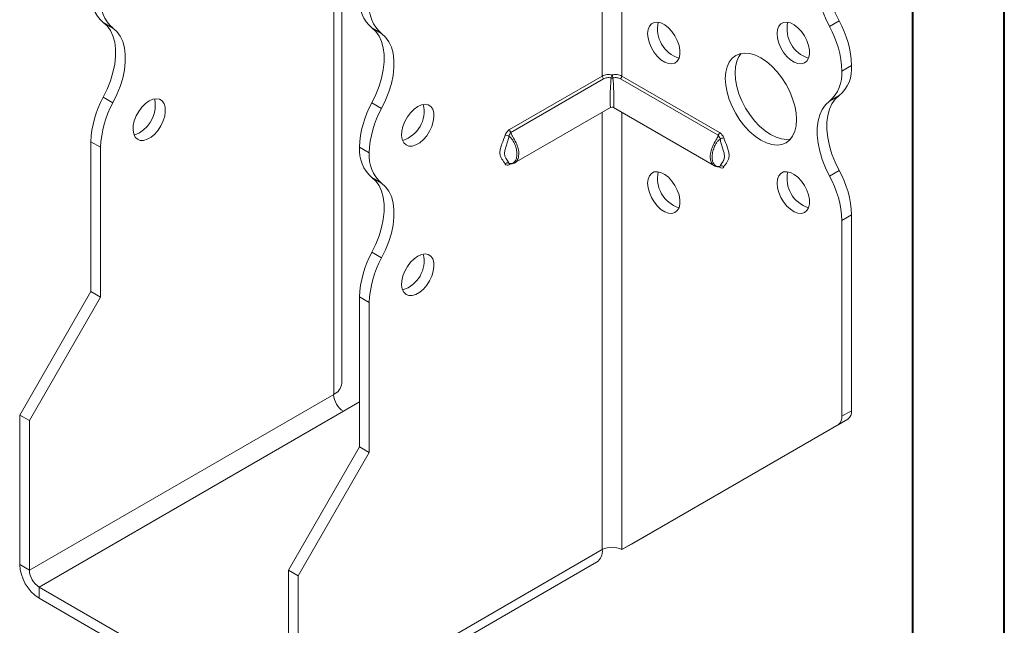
# Model space of a CAD drawing. Header units: millimetres. Extents: x 0 to 210, y 0 to 297.
# Tile 3 of 8: x 156 to 210, y 51 to 84. Entities that reach past the tile are written whole.
import ezdxf

# ---------------------------------------------------------------- set-up
doc = ezdxf.new("R2010")
doc.units = ezdxf.units.MM

msp = doc.modelspace()

# ---------------------------------------------------------------- linework, layer by layer
at = {"color": 7, "linetype": 'Continuous', "lineweight": 40}
for p, q in [((210.079, 0.215), (210.079, 297.215)), ((205.079, 5.215), (205.079, 292.215))]:
    msp.add_line(p, q, dxfattribs=at)
at = {"color": 7, "linetype": 'Continuous', "lineweight": 15}
for p, q in [((173.891, 64.405), (173.891, 88.187)), ((173.452, 63.793), (173.452, 87.574)), ((188.124, 87.367), (188.124, 81.179)), ((189.185, 81.179), (189.185, 87.367)), ((161.399, 83.801), (160.868, 84.107)), ((200.53, 83.884), (201.061, 84.19)), ((176.071, 83.496), (175.541, 83.803)), ((201.736, 81.759), (201.206, 81.453)), ((201.206, 81.452), (201.736, 81.758)), ((201.736, 81.759), (201.736, 81.758)), ((201.206, 81.453), (201.206, 81.452)), ((183.063, 78.257), (188.124, 81.179)), ((188.192, 81.026), (183.13, 78.104)), ((194.451, 77.946), (189.117, 81.026)), ((189.185, 81.179), (194.518, 78.1)), ((160.868, 80.024), (161.399, 79.718)), ((175.541, 79.72), (176.071, 79.413)), ((201.061, 80.108), (200.53, 79.801)), ((183.332, 76.435), (188.579, 79.464)), ((188.124, 79.202), (188.124, 55.322)), ((188.729, 79.464), (194.249, 76.278)), ((189.185, 55.322), (189.185, 79.202)), ((160.724, 77.288), (160.193, 77.594)), ((160.193, 69.407), (160.193, 77.594)), ((160.724, 69.101), (160.724, 77.288)), ((175.396, 76.982), (174.866, 77.288)), ((174.866, 77.288), (175.396, 76.982)), ((174.866, 77.288), (174.866, 77.288)), ((175.396, 76.982), (175.396, 76.982)), ((183.043, 76.399), (183.023, 76.421)), ((183.11, 76.38), (183.063, 76.353)), ((194.518, 76.195), (194.469, 76.224)), ((200.53, 75.718), (201.061, 76.024)), ((176.071, 75.331), (175.541, 75.637)), ((201.736, 73.594), (201.206, 73.288)), ((201.206, 73.288), (201.206, 62.602)), ((201.736, 73.594), (201.736, 62.908)), ((175.541, 71.554), (176.071, 71.248)), ((156.304, 62.671), (160.193, 69.407)), ((160.724, 69.101), (160.193, 69.407)), ((156.835, 62.365), (160.724, 69.101)), ((175.396, 68.817), (174.866, 69.124)), ((174.866, 60.937), (174.866, 69.124)), ((175.396, 60.631), (175.396, 68.817)), ((173.452, 63.793), (156.835, 54.2)), ((173.982, 62.874), (174.866, 63.384)), ((156.304, 62.671), (156.835, 62.365)), ((156.304, 54.506), (156.304, 62.671)), ((157.365, 53.281), (173.982, 62.874)), ((189.715, 55.628), (201.529, 62.451)), ((201.529, 62.451), (200.998, 62.144)), ((201.206, 62.602), (201.736, 62.908)), ((156.835, 54.2), (156.835, 62.365)), ((189.185, 55.322), (200.998, 62.144)), ((170.977, 54.201), (174.866, 60.937)), ((174.866, 60.937), (175.396, 60.631)), ((171.507, 53.895), (175.396, 60.631)), ((189.185, 55.322), (189.715, 55.628)), ((171.507, 45.73), (188.124, 55.322)), ((188.124, 55.322), (188.124, 55.322)), ((156.304, 54.506), (156.835, 54.2)), ((171.196, 45.043), (187.813, 54.636)), ((170.977, 54.201), (171.507, 53.895)), ((170.977, 46.036), (170.977, 54.201)), ((171.507, 45.73), (171.507, 53.895)), ((170.446, 45.729), (157.365, 53.281)), ((157.365, 53.281), (157.365, 52.669)), ((170.446, 45.117), (157.365, 52.669))]:
    msp.add_line(p, q, dxfattribs=at)
at = {"color": 7, "linetype": 'Continuous', "lineweight": 15, "flags": 128}
for points in [[(201.061, 88.273), (200.844, 88.078), (200.666, 87.831), (200.53, 87.535), (200.438, 87.196), (200.391, 86.821), (200.391, 86.415), (200.438, 85.986), (200.53, 85.541), (200.666, 85.088), (200.844, 84.635), (201.061, 84.19)], [(200.53, 83.884), (200.314, 84.329), (200.136, 84.782), (199.999, 85.234), (199.907, 85.679), (199.861, 86.109), (199.861, 86.515), (199.907, 86.89), (199.999, 87.229), (200.136, 87.524), (200.314, 87.772), (200.53, 87.967)], [(160.868, 84.107), (161.085, 83.912), (161.263, 83.665), (161.399, 83.369), (161.492, 83.031), (161.538, 82.655), (161.538, 82.249), (161.492, 81.82), (161.399, 81.375), (161.263, 80.922), (161.085, 80.469), (160.868, 80.024)], [(190.599, 83.493), (190.623, 83.715), (190.693, 83.897), (190.806, 84.03), (190.955, 84.106), (191.133, 84.122), (191.329, 84.077), (191.534, 83.972), (191.736, 83.814), (191.925, 83.612), (192.089, 83.375), (192.221, 83.117), (192.313, 82.852), (192.361, 82.595), (192.361, 82.358), (192.313, 82.154), (192.221, 81.996), (192.089, 81.89), (191.925, 81.844), (191.736, 81.859), (191.534, 81.934), (191.329, 82.066), (191.133, 82.248), (190.955, 82.469), (190.806, 82.718), (190.693, 82.981), (190.623, 83.244), (190.599, 83.493)], [(197.67, 83.494), (197.694, 83.715), (197.764, 83.898), (197.877, 84.03), (198.026, 84.107), (198.204, 84.123), (198.4, 84.077), (198.605, 83.973), (198.807, 83.815), (198.996, 83.612), (199.16, 83.376), (199.292, 83.118), (199.384, 82.853), (199.432, 82.595), (199.432, 82.358), (199.384, 82.155), (199.292, 81.996), (199.16, 81.891), (198.996, 81.844), (198.807, 81.859), (198.605, 81.935), (198.4, 82.067), (198.204, 82.248), (198.026, 82.469), (197.877, 82.718), (197.764, 82.981), (197.694, 83.245), (197.67, 83.494)], [(161.399, 79.718), (161.615, 80.163), (161.793, 80.616), (161.93, 81.069), (162.022, 81.514), (162.068, 81.943), (162.068, 82.349), (162.022, 82.725), (161.93, 83.063), (161.793, 83.359), (161.615, 83.606), (161.399, 83.801)], [(175.541, 79.72), (175.758, 80.164), (175.936, 80.617), (176.072, 81.07), (176.164, 81.515), (176.211, 81.945), (176.211, 82.351), (176.164, 82.726), (176.072, 83.065), (175.935, 83.36), (175.757, 83.608), (175.541, 83.803)], [(176.071, 79.413), (176.288, 79.858), (176.466, 80.311), (176.602, 80.764), (176.694, 81.209), (176.741, 81.638), (176.741, 82.044), (176.694, 82.42), (176.602, 82.759), (176.466, 83.054), (176.288, 83.302), (176.071, 83.496)], [(194.842, 81.044), (194.865, 81.381), (194.937, 81.683), (195.053, 81.941), (195.213, 82.149), (195.411, 82.303), (195.643, 82.398), (195.903, 82.432), (196.185, 82.404), (196.482, 82.315), (196.786, 82.167), (197.09, 81.964), (197.387, 81.71), (197.669, 81.412), (197.929, 81.078), (198.161, 80.715), (198.359, 80.333), (198.519, 79.941), (198.635, 79.548), (198.707, 79.164), (198.731, 78.799), (198.707, 78.461), (198.635, 78.16), (198.519, 77.902), (198.359, 77.693), (198.161, 77.54), (197.929, 77.445), (197.669, 77.411), (197.387, 77.439), (197.09, 77.528), (196.786, 77.676), (196.482, 77.879), (196.185, 78.133), (195.903, 78.43), (195.643, 78.764), (195.411, 79.127), (195.213, 79.51), (195.053, 79.902), (194.937, 80.295), (194.865, 80.679), (194.842, 81.044)], [(195.702, 82.411), (195.584, 82.247), (195.467, 81.989), (195.396, 81.687), (195.372, 81.35), (195.396, 80.985), (195.467, 80.601), (195.584, 80.208), (195.743, 79.816), (195.941, 79.433), (196.173, 79.071), (196.434, 78.736), (196.716, 78.439), (197.012, 78.185), (197.316, 77.982), (197.621, 77.834), (197.917, 77.745), (198.199, 77.717), (198.4, 77.737)], [(163.375, 79.818), (163.171, 79.673), (162.979, 79.481), (162.807, 79.251), (162.666, 78.998), (162.564, 78.733), (162.505, 78.472), (162.493, 78.229), (162.529, 78.016), (162.61, 77.845), (162.732, 77.726), (162.89, 77.664), (163.073, 77.664), (163.273, 77.724), (163.478, 77.843), (163.678, 78.013), (163.861, 78.225), (164.018, 78.468), (164.141, 78.729), (164.222, 78.994), (164.258, 79.247), (164.246, 79.477), (164.187, 79.67), (164.084, 79.816), (163.943, 79.907), (163.772, 79.939), (163.579, 79.908), (163.375, 79.818)], [(178.048, 79.513), (177.844, 79.368), (177.651, 79.176), (177.48, 78.946), (177.339, 78.693), (177.236, 78.428), (177.177, 78.167), (177.165, 77.924), (177.201, 77.711), (177.282, 77.54), (177.405, 77.421), (177.562, 77.359), (177.745, 77.359), (177.945, 77.42), (178.15, 77.538), (178.35, 77.708), (178.533, 77.92), (178.691, 78.163), (178.813, 78.424), (178.895, 78.689), (178.93, 78.943), (178.918, 79.172), (178.859, 79.365), (178.757, 79.511), (178.616, 79.602), (178.444, 79.634), (178.252, 79.603), (178.048, 79.513)], [(200.53, 75.718), (200.314, 76.163), (200.136, 76.616), (200, 77.069), (199.907, 77.514), (199.861, 77.943), (199.861, 78.349), (199.907, 78.725), (200, 79.064), (200.136, 79.359), (200.314, 79.607), (200.53, 79.801)], [(201.061, 80.108), (200.844, 79.913), (200.666, 79.665), (200.53, 79.37), (200.438, 79.031), (200.391, 78.656), (200.391, 78.249), (200.438, 77.82), (200.53, 77.375), (200.666, 76.922), (200.844, 76.469), (201.061, 76.024)], [(162.845, 78.083), (162.641, 77.993), (162.544, 77.97)], [(190.599, 75.328), (190.623, 75.549), (190.693, 75.731), (190.806, 75.864), (190.955, 75.941), (191.133, 75.957), (191.329, 75.911), (191.534, 75.807), (191.736, 75.649), (191.925, 75.446), (192.089, 75.21), (192.221, 74.952), (192.313, 74.687), (192.361, 74.429), (192.361, 74.192), (192.313, 73.989), (192.221, 73.83), (192.089, 73.725), (191.925, 73.678), (191.736, 73.693), (191.534, 73.769), (191.329, 73.901), (191.133, 74.082), (190.955, 74.303), (190.806, 74.552), (190.693, 74.815), (190.623, 75.079), (190.599, 75.328)], [(197.67, 75.328), (197.694, 75.55), (197.764, 75.732), (197.877, 75.865), (198.026, 75.942), (198.204, 75.957), (198.4, 75.912), (198.605, 75.807), (198.807, 75.65), (198.996, 75.447), (199.16, 75.21), (199.292, 74.953), (199.384, 74.688), (199.432, 74.43), (199.432, 74.193), (199.384, 73.99), (199.292, 73.831), (199.16, 73.726), (198.996, 73.679), (198.807, 73.694), (198.605, 73.769), (198.4, 73.902), (198.204, 74.083), (198.026, 74.304), (197.877, 74.553), (197.764, 74.816), (197.694, 75.079), (197.67, 75.328)], [(175.541, 71.554), (175.757, 71.999), (175.935, 72.452), (176.072, 72.905), (176.164, 73.35), (176.211, 73.779), (176.211, 74.185), (176.164, 74.561), (176.072, 74.899), (175.935, 75.195), (175.757, 75.442), (175.541, 75.637)], [(176.071, 71.248), (176.288, 71.692), (176.466, 72.145), (176.602, 72.598), (176.694, 73.043), (176.741, 73.473), (176.741, 73.879), (176.694, 74.254), (176.602, 74.593), (176.466, 74.889), (176.288, 75.136), (176.071, 75.331)], [(178.048, 71.348), (177.844, 71.203), (177.651, 71.01), (177.48, 70.781), (177.339, 70.527), (177.236, 70.263), (177.177, 70.002), (177.165, 69.758), (177.201, 69.546), (177.282, 69.375), (177.405, 69.256), (177.562, 69.194), (177.745, 69.194), (177.945, 69.254), (178.15, 69.373), (178.35, 69.543), (178.533, 69.755), (178.691, 69.998), (178.813, 70.259), (178.895, 70.523), (178.93, 70.777), (178.918, 71.007), (178.859, 71.2), (178.757, 71.346), (178.616, 71.437), (178.444, 71.468), (178.252, 71.438), (178.048, 71.348)]]:
    msp.add_lwpolyline(points, dxfattribs=at)
at = {"color": 7, "linetype": 'Continuous', "lineweight": 15}
for centre, radius, start, end in [((162.145, 85.593), 1.959, 175.1625, 229.3233), ((162.675, 85.287), 1.959, 175.1625, 229.3233), ((176.818, 85.288), 1.959, 175.1625, 229.3233), ((177.348, 84.982), 1.959, 175.1625, 229.3233), ((192.805, 83.746), 1.665, 167.1674, 252.8273), ((199.877, 83.747), 1.665, 167.1674, 252.8273), ((196.427, 81.594), 5.312, 1.7823, 29.2631), ((195.896, 81.287), 5.312, 1.7823, 29.2631), ((199.784, 81.593), 1.959, 310.6767, 4.8375), ((189.21, 80.965), 0.618, 153.927, 169.7741), ((188.099, 80.965), 0.618, 10.2259, 26.073), ((199.254, 81.287), 1.959, 310.6767, 4.8375), ((188.358, 81.191), 0.234, 182.8756, 224.8492), ((188.654, 81.342), 0.272, 258.7299, 281.2701), ((188.951, 81.191), 0.234, 315.1508, 357.1244), ((165.499, 77.429), 5.308, 150.7326, 178.2173), ((166.029, 77.123), 5.308, 150.7326, 178.2173), ((161.977, 79.584), 1.734, 300.0386, 11.5303), ((180.175, 77.123), 5.312, 150.7369, 178.2177), ((176.725, 79.256), 1.665, 287.1728, 12.8326), ((180.705, 76.817), 5.312, 150.7369, 178.2177), ((188.654, 79.335), 0.15, 64.1735, 115.9977), ((183.296, 78.269), 0.234, 182.8756, 224.8492), ((194.284, 78.112), 0.234, 315.1508, 357.1244), ((182.778, 77.47), 0.489, 59.8606, 84.9833), ((194.803, 77.313), 0.489, 95.0167, 120.1394), ((176.818, 77.123), 1.959, 175.1625, 229.3233), ((177.348, 76.816), 1.959, 175.1625, 229.3233), ((182.952, 76.27), 0.167, 64.571, 141.9688), ((183.163, 76.355), 0.101, 156.3759, 181.4771), ((192.805, 75.581), 1.665, 167.1674, 252.8273), ((194.415, 76.198), 0.104, 358.7371, 20.2897), ((194.629, 76.113), 0.167, 38.0312, 115.429), ((199.877, 75.582), 1.665, 167.1674, 252.8273), ((196.43, 73.429), 5.308, 1.7827, 29.2674), ((195.9, 73.123), 5.308, 1.7827, 29.2674), ((180.172, 68.958), 5.308, 150.7326, 178.2173), ((180.702, 68.652), 5.308, 150.7326, 178.2173), ((176.725, 71.091), 1.665, 287.1728, 12.8326), ((173.14, 64.48), 0.754, 294.3747, 354.3052), ((174.603, 63.845), 1.153, 182.6055, 237.3945), ((200.705, 62.553), 0.503, 305.698, 5.6204), ((201.235, 62.859), 0.503, 305.698, 5.6204), ((188.654, 54.299), 1.153, 62.6097, 117.3903), ((187.389, 55.241), 0.739, 305.0133, 6.2988), ((158.607, 54.611), 2.305, 182.6055, 237.3945), ((157.986, 54.252), 1.153, 182.6055, 237.3945)]:
    msp.add_arc(centre, radius, start, end, dxfattribs=at)
for major_axis, start_param, end_param in [((0.078, 1.314), 1.3458, 3.177797), ((-0.078, 1.314), 3.105389, 4.937386)]:
    msp.add_ellipse((188.654, 80.778), major_axis=major_axis, ratio=0.054973, start_param=start_param, end_param=end_param, dxfattribs=at)
for points, knots in [([(188.124, 81.179), (188.16, 81.2), (188.198, 81.216), (188.28, 81.243), (188.325, 81.253), (188.461, 81.269), (188.559, 81.263), (188.654, 81.237)], [0, 0, 0, 0, 0.25, 0.25, 0.5, 0.5, 1, 1, 1, 1]), ([(188.654, 81.237), (188.75, 81.263), (188.847, 81.269), (188.984, 81.253), (189.028, 81.243), (189.111, 81.216), (189.149, 81.2), (189.185, 81.179)], [0, 0, 0, 0, 0.5, 0.5, 0.75, 0.75, 1, 1, 1, 1]), ([(188.601, 81.075), (188.528, 81.096), (188.452, 81.099), (188.312, 81.08), (188.248, 81.058), (188.192, 81.026)], [0, 0, 0, 0, 0.5, 0.5, 1, 1, 1, 1]), ([(189.117, 81.026), (189.061, 81.058), (188.996, 81.08), (188.856, 81.099), (188.781, 81.096), (188.707, 81.075)], [0, 0, 0, 0, 0.5, 0.5, 1, 1, 1, 1]), ([(188.654, 79.47), (188.613, 79.46), (188.57, 79.449), (188.529, 79.435), (188.529, 79.435)], [0, 0, 0, 0, 0.982695, 1, 1, 1, 1]), ([(188.78, 79.435), (188.779, 79.435), (188.739, 79.449), (188.696, 79.46), (188.654, 79.47)], [0, 0, 0, 0, 0.017305, 1, 1, 1, 1]), ([(183.063, 78.257), (183.013, 78.229), (182.965, 78.186), (182.879, 78.083), (182.843, 78.021), (182.82, 77.957)], [0, 0, 0, 0, 0.5, 0.5, 1, 1, 1, 1]), ([(183.023, 77.893), (183.032, 77.935), (183.052, 77.975), (183.09, 78.046), (183.109, 78.078), (183.13, 78.104)], [0, 0, 0, 0, 0.5, 0.5, 1, 1, 1, 1]), ([(183.13, 78.104), (183.136, 78.069), (183.147, 78.008), (183.194, 77.927), (183.287, 77.78), (183.425, 77.542), (183.545, 77.203), (183.579, 76.877), (183.513, 76.626), (183.418, 76.48), (183.351, 76.454), (183.339, 76.449)], [0, 0, 0, 0, 0.058165, 0.104303, 0.134603, 0.304469, 0.473918, 0.643284, 0.818688, 0.967163, 1, 1, 1, 1]), ([(194.761, 77.8), (194.738, 77.864), (194.702, 77.926), (194.617, 78.029), (194.568, 78.071), (194.518, 78.1)], [0, 0, 0, 0, 0.5, 0.5, 1, 1, 1, 1]), ([(182.82, 76.373), (182.763, 76.469), (182.695, 76.552), (182.609, 76.695), (182.583, 76.745), (182.544, 76.861), (182.532, 76.927), (182.532, 77.072), (182.544, 77.151), (182.583, 77.311), (182.609, 77.392), (182.695, 77.634), (182.763, 77.795), (182.82, 77.957)], [0, 0, 0, 0, 0.25, 0.25, 0.375, 0.375, 0.5, 0.5, 0.625, 0.625, 0.75, 0.75, 1, 1, 1, 1]), ([(183.023, 77.893), (183.008, 77.811), (182.986, 77.73), (182.937, 77.57), (182.911, 77.49), (182.861, 77.332), (182.837, 77.253), (182.799, 77.097), (182.787, 77.02), (182.787, 76.881), (182.799, 76.822), (182.836, 76.722), (182.861, 76.68), (182.911, 76.601), (182.937, 76.565), (182.986, 76.494), (183.008, 76.458), (183.023, 76.421)], [0, 0, 0, 0, 0.125, 0.125, 0.25, 0.25, 0.375, 0.375, 0.5, 0.5, 0.625, 0.625, 0.75, 0.75, 0.875, 0.875, 1, 1, 1, 1]), ([(183.023, 76.421), (183.058, 76.399), (183.095, 76.395), (183.158, 76.397), (183.188, 76.404), (183.269, 76.437), (183.314, 76.474), (183.386, 76.569), (183.414, 76.628), (183.45, 76.761), (183.459, 76.836), (183.459, 76.996), (183.45, 77.079), (183.413, 77.255), (183.386, 77.344), (183.314, 77.521), (183.269, 77.609), (183.188, 77.732), (183.158, 77.771), (183.094, 77.842), (183.058, 77.874), (183.023, 77.893)], [0, 0, 0, 0, 0.0625, 0.0625, 0.125, 0.125, 0.25, 0.25, 0.375, 0.375, 0.5, 0.5, 0.625, 0.625, 0.75, 0.75, 0.875, 0.875, 0.9375, 0.9375, 1, 1, 1, 1]), ([(194.245, 76.293), (194.23, 76.299), (194.166, 76.322), (194.101, 76.422), (194.035, 76.576), (194.004, 76.79), (194.049, 77.097), (194.181, 77.438), (194.331, 77.681), (194.434, 77.847), (194.445, 77.911), (194.451, 77.946)], [0, 0, 0, 0, 0.041676, 0.169898, 0.243857, 0.384377, 0.553411, 0.72248, 0.891727, 0.940494, 1, 1, 1, 1]), ([(194.558, 77.736), (194.523, 77.717), (194.487, 77.685), (194.423, 77.614), (194.393, 77.575), (194.312, 77.452), (194.267, 77.364), (194.195, 77.187), (194.167, 77.098), (194.131, 76.923), (194.122, 76.839), (194.122, 76.679), (194.131, 76.605), (194.167, 76.47), (194.195, 76.411), (194.267, 76.316), (194.312, 76.279), (194.394, 76.247), (194.423, 76.24), (194.487, 76.237), (194.523, 76.242), (194.558, 76.264)], [0, 0, 0, 0, 0.0625, 0.0625, 0.125, 0.125, 0.25, 0.25, 0.375, 0.375, 0.5, 0.5, 0.625, 0.625, 0.75, 0.75, 0.875, 0.875, 0.9375, 0.9375, 1, 1, 1, 1]), ([(194.451, 77.946), (194.472, 77.921), (194.491, 77.889), (194.529, 77.818), (194.549, 77.778), (194.558, 77.736)], [0, 0, 0, 0, 0.5, 0.5, 1, 1, 1, 1]), ([(194.558, 76.264), (194.573, 76.301), (194.595, 76.336), (194.644, 76.408), (194.67, 76.444), (194.72, 76.523), (194.745, 76.565), (194.782, 76.664), (194.794, 76.724), (194.794, 76.863), (194.782, 76.94), (194.744, 77.096), (194.72, 77.175), (194.67, 77.333), (194.644, 77.413), (194.595, 77.573), (194.573, 77.654), (194.558, 77.736)], [0, 0, 0, 0, 0.125, 0.125, 0.25, 0.25, 0.375, 0.375, 0.5, 0.5, 0.625, 0.625, 0.75, 0.75, 0.875, 0.875, 1, 1, 1, 1]), ([(194.761, 77.8), (194.818, 77.638), (194.886, 77.477), (194.972, 77.234), (194.998, 77.154), (195.037, 76.993), (195.049, 76.915), (195.049, 76.77), (195.037, 76.704), (194.998, 76.588), (194.972, 76.538), (194.886, 76.395), (194.818, 76.312), (194.761, 76.216)], [0, 0, 0, 0, 0.25, 0.25, 0.375, 0.375, 0.5, 0.5, 0.625, 0.625, 0.75, 0.75, 1, 1, 1, 1]), ([(182.82, 76.373), (182.843, 76.335), (182.879, 76.315), (182.964, 76.31), (183.013, 76.324), (183.063, 76.353)], [0, 0, 0, 0, 0.5, 0.5, 1, 1, 1, 1]), ([(183.037, 76.401), (183.037, 76.401), (183.034, 76.401), (183.039, 76.399), (183.044, 76.397)], [0, 0, 0, 0, 0.195585, 1, 1, 1, 1]), ([(183.044, 76.4), (183.047, 76.398), (183.065, 76.385), (183.101, 76.38), (183.15, 76.377), (183.221, 76.387), (183.293, 76.407), (183.333, 76.439), (183.342, 76.447)], [0, 0, 0, 0, 0.029014, 0.16574, 0.265954, 0.491795, 0.87927, 1, 1, 1, 1]), ([(194.629, 76.385), (194.641, 76.403), (194.663, 76.437), (194.743, 76.546), (194.765, 76.626), (194.771, 76.645)], [0, 0, 0, 0, 0.480529, 0.876754, 1, 1, 1, 1]), ([(194.242, 76.289), (194.269, 76.271), (194.32, 76.239), (194.402, 76.223), (194.469, 76.217), (194.516, 76.234), (194.534, 76.24)], [0, 0, 0, 0, 0.32793, 0.608829, 0.851797, 1, 1, 1, 1]), ([(194.518, 76.195), (194.568, 76.167), (194.616, 76.153), (194.702, 76.158), (194.738, 76.178), (194.761, 76.216)], [0, 0, 0, 0, 0.5, 0.5, 1, 1, 1, 1]), ([(194.534, 76.24), (194.535, 76.24), (194.536, 76.24), (194.537, 76.241), (194.537, 76.242)], [0, 0, 0, 0, 0.2142228, 1, 1, 1, 1]), ([(194.558, 76.264), (194.553, 76.253), (194.547, 76.243), (194.538, 76.242), (194.537, 76.242)], [0, 0, 0, 0, 0.985327, 1, 1, 1, 1]), ([(194.538, 76.241), (194.538, 76.241), (194.541, 76.244), (194.541, 76.244), (194.542, 76.243)], [0, 0, 0, 0, 0.01861, 1, 1, 1, 1])]:
    msp.add_open_spline(points, degree=3, knots=knots, dxfattribs=at)

doc.saveas('drawing.dxf')
